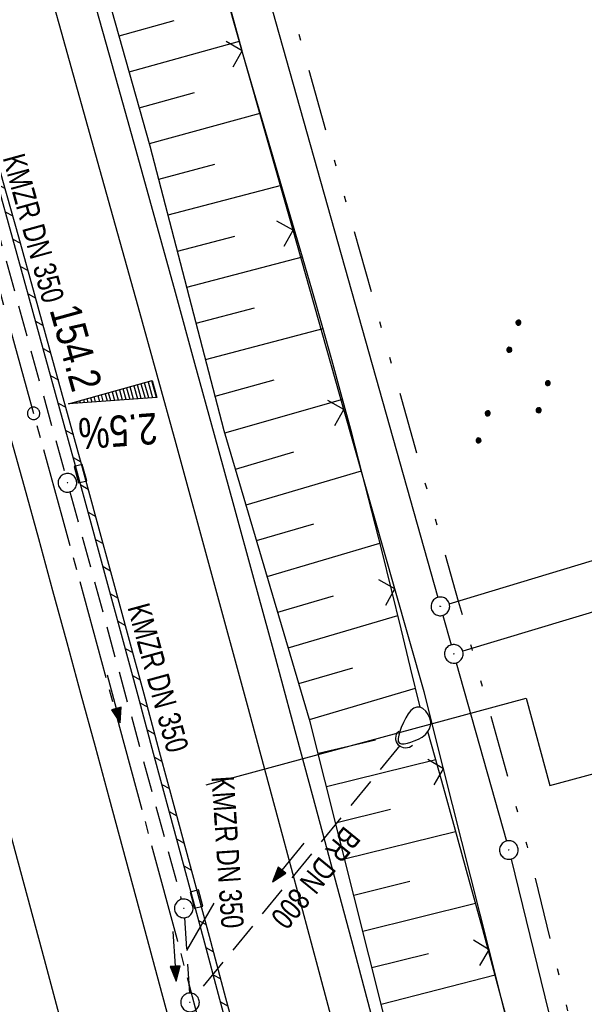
# Model space of a CAD drawing. Extents: x 510526 to 513920, y 467229 to 478797.
# Tile 89 of 256: x 511040 to 511086, y 471230 to 471309. Entities that reach past the tile are written whole.
import ezdxf

# ---------------------------------------------------------------- set-up
doc = ezdxf.new("R2010")
doc.units = 0
doc.header["$LTSCALE"] = 10
doc.header["$MEASUREMENT"] = 0
for name, pattern in [('ACHSE', [5.5, 4, -0.5, 0.5, -0.5]), ('LT00', [0]), ('LT09', [0.54, 0.2, -0.1, 0.02, -0.1, 0.02, -0.1]), ('STRICHLINIE2', [0.375, 0.25, -0.125])]:
    doc.linetypes.add(name, pattern=pattern)
doc.layers.get('0').update_dxf_attribs({"linetype": 'LT00'})
for name, color, linetype in [('-AX-020', 250, 'ACHSE'), ('-GRA-20O', 20, 'LT00'), ('-Halt-Pfeil', 4, 'LT00'), ('-Haltung', 182, 'STRICHLINIE2'), ('-Haltungsbeschriftung', 182, 'LT00'), ('-QUE-20O', 11, 'LT00'), ('-ST-20-1', 250, 'LT00'), ('DFK_AB_L', 21, 'LT00'), ('DFK_AB_P', 7, 'LT00'), ('DFK_KATASTER', 250, 'LT00'), ('DFK_NUTZUNG', 250, 'LT00'), ('GEMARKUNGSGRENZE', 3, 'LT09'), ('V95_AFBR_BAB', 250, 'LT00'), ('V95_BOESCH', 250, 'LT00'), ('V95_BORDRINNE', 182, 'LT00'), ('V95_BOSCHUNG', 250, 'LT00'), ('V95_GRABEN', 250, 'LT00'), ('V95_KA_PRUF', 182, 'LT00'), ('V95_LD_MARK', 250, 'LT00'), ('V95_RINNE', 182, 'LT00'), ('V95_SINKK', 182, 'LT00'), ('V95_UK_DURCH', 182, 'LT00'), ('V95_ZAUN', 40, 'LT00')]:
    doc.layers.add(name, color=color, linetype=linetype)
doc.styles.add('Beschrift', font='ARIAL.TTF')
doc.styles.add('Haltungsbeschriftung', font='ARIAL.TTF', dxfattribs={"width": 0.75})

# ---------------------------------------------------------------- blocks, each defined once
blk = doc.blocks.new('SYMB0003')
at = {"color": 0, "linetype": 'ByBlock'}
for p, q in [((-0.015712, 0), (0.010166, 0.012015)), ((0, -0.021257), (-0.015712, 0)), ((0.010166, 0.012015), (0, -0.021257))]:
    blk.add_line(p, q, dxfattribs=at)
for points in [[(-0.031395, 0.499013), (-0.093691, 0.491144), (-0.154509, 0.475528), (-0.21289, 0.452414), (-0.267913, 0.422164), (-0.318712, 0.385257), (-0.364484, 0.342274), (-0.404509, 0.293893), (-0.438154, 0.240877), (-0.464888, 0.184062), (-0.484292, 0.124345), (-0.496058, 0.062667), (-0.5, 0)], [(-0.5, 0), (-0.496058, -0.062667), (-0.484292, -0.124345), (-0.464888, -0.184062), (-0.438154, -0.240877), (-0.404509, -0.293893), (-0.364485, -0.342274), (-0.318712, -0.385257), (-0.267914, -0.422164), (-0.21289, -0.452414), (-0.154509, -0.475529), (-0.093691, -0.491144), (-0.031395, -0.499014), (0.031395, -0.499014)], [(0.5, 0), (0.496057, 0.062667), (0.484292, 0.124345), (0.464888, 0.184062), (0.438153, 0.240877), (0.404509, 0.293893), (0.364484, 0.342274), (0.318712, 0.385257), (0.267913, 0.422164), (0.21289, 0.452414), (0.154509, 0.475528), (0.093691, 0.491144), (0.031395, 0.499013), (-0.031395, 0.499013)], [(0.031395, -0.499014), (0.093691, -0.491144), (0.154509, -0.475529), (0.21289, -0.452414), (0.267914, -0.422164), (0.318712, -0.385257), (0.364485, -0.342274), (0.404509, -0.293893), (0.438154, -0.240877), (0.464889, -0.184062), (0.484292, -0.124345), (0.496058, -0.062667), (0.5, 0)]]:
    blk.add_lwpolyline(points, dxfattribs=at)
blk = doc.blocks.new('SYMB0002')
at = {"color": 0, "linetype": 'ByBlock'}
for points in [[(-0.031395, 0.499013), (-0.093691, 0.491144), (-0.154509, 0.475528), (-0.21289, 0.452414), (-0.267913, 0.422164), (-0.318712, 0.385257), (-0.364484, 0.342274), (-0.404509, 0.293893), (-0.438154, 0.240877), (-0.464888, 0.184062), (-0.484292, 0.124345), (-0.496058, 0.062667), (-0.5, 0)], [(-0.5, 0), (-0.496058, -0.062667), (-0.484292, -0.124345), (-0.464888, -0.184062), (-0.438154, -0.240877), (-0.404509, -0.293893), (-0.364485, -0.342274), (-0.318712, -0.385257), (-0.267914, -0.422164), (-0.21289, -0.452414), (-0.154509, -0.475529), (-0.093691, -0.491144), (-0.031395, -0.499014), (0.031395, -0.499014)], [(0.5, 0), (0.496057, 0.062667), (0.484292, 0.124345), (0.464888, 0.184062), (0.438153, 0.240877), (0.404509, 0.293893), (0.364484, 0.342274), (0.318712, 0.385257), (0.267913, 0.422164), (0.21289, 0.452414), (0.154509, 0.475528), (0.093691, 0.491144), (0.031395, 0.499013), (-0.031395, 0.499013)], [(0.031395, -0.499014), (0.093691, -0.491144), (0.154509, -0.475529), (0.21289, -0.452414), (0.267914, -0.422164), (0.318712, -0.385257), (0.364485, -0.342274), (0.404509, -0.293893), (0.438154, -0.240877), (0.464889, -0.184062), (0.484292, -0.124345), (0.496058, -0.062667), (0.5, 0)]]:
    blk.add_lwpolyline(points, dxfattribs=at)
blk = doc.blocks.new('SYMB0652')
at = {"color": 0, "linetype": 'ByBlock'}
blk.add_lwpolyline([(-0.15, -0.075), (0.15, -0.075), (0.15, 0.075), (-0.15, 0.075), (-0.15, -0.075)], dxfattribs=at)
blk = doc.blocks.new('SYMB1107')
at = {"color": 0, "linetype": 'ByBlock'}
for points in [[(-0.2, 0), (-0.196157, 0.039018), (-0.184776, 0.076537), (-0.166294, 0.111114), (-0.141421, 0.141421), (-0.111114, 0.166294), (-0.076537, 0.184776), (-0.039018, 0.196157), (0, 0.2)], [(0, 0.2), (0.039018, 0.196157), (0.076537, 0.184776), (0.111114, 0.166294), (0.141421, 0.141421), (0.166294, 0.111114), (0.184776, 0.076537), (0.196157, 0.039018), (0.2, 0)]]:
    blk.add_lwpolyline(points, dxfattribs=at)
blk = doc.blocks.new('SYMB0024')
at = {"color": 0, "linetype": 'ByBlock'}
for p, q in [((-0.5, 0.5), (0, 0)), ((0, 0), (0.5, 0.5))]:
    blk.add_line(p, q, dxfattribs=at)
blk = doc.blocks.new('SYMB7111')
at = {"color": 0, "linetype": 'ByBlock'}
for p, q in [((-0.13, 0.202919), (-0.13, 0.177081)), ((-0.125, 0.172895), (-0.125, 0.207105)), ((-0.12, 0.209164), (-0.12, 0.170836)), ((-0.115, 0.170204), (-0.115, 0.209796)), ((-0.11, 0.209164), (-0.11, 0.170836)), ((-0.105, 0.172895), (-0.105, 0.207105)), ((-0.1, 0.202919), (-0.1, 0.177081)), ((-0.095, 0.189874), (-0.095, 0.190146)), ((0.1, 0.202919), (0.1, 0.177081)), ((0.105, 0.172895), (0.105, 0.207105)), ((0.11, 0.209164), (0.11, 0.170836)), ((0.115, 0.170204), (0.115, 0.209796)), ((0.12, 0.209164), (0.12, 0.170836)), ((0.125, 0.172895), (0.125, 0.207105)), ((0.13, 0.202919), (0.13, 0.177081)), ((0.135, 0.189874), (0.135, 0.190146)), ((-0.515, -0.177081), (-0.515, -0.202919)), ((-0.51, -0.207105), (-0.51, -0.172895)), ((-0.505, -0.170836), (-0.505, -0.209164)), ((-0.5, -0.209796), (-0.5, -0.170204)), ((-0.495, -0.170836), (-0.495, -0.209164)), ((-0.49, -0.207105), (-0.49, -0.172895)), ((-0.485, -0.177081), (-0.485, -0.202919)), ((-0.48, -0.190126), (-0.48, -0.189854)), ((-0.285, -0.177081), (-0.285, -0.202919)), ((-0.28, -0.207105), (-0.28, -0.172895)), ((-0.275, -0.170836), (-0.275, -0.209164)), ((-0.27, -0.209796), (-0.27, -0.170204)), ((-0.265, -0.170836), (-0.265, -0.209164)), ((-0.26, -0.207105), (-0.26, -0.172895)), ((-0.255, -0.177081), (-0.255, -0.202919)), ((-0.25, -0.190126), (-0.25, -0.189854)), ((0.255, -0.177081), (0.255, -0.202919)), ((0.26, -0.207105), (0.26, -0.172895)), ((0.265, -0.170836), (0.265, -0.209164)), ((0.27, -0.209796), (0.27, -0.170204)), ((0.275, -0.170836), (0.275, -0.209164)), ((0.28, -0.207105), (0.28, -0.172895)), ((0.285, -0.177081), (0.285, -0.202919)), ((0.29, -0.190126), (0.29, -0.189854)), ((0.485, -0.177081), (0.485, -0.202919)), ((0.49, -0.207105), (0.49, -0.172895)), ((0.495, -0.170836), (0.495, -0.209164)), ((0.5, -0.209796), (0.5, -0.170204)), ((0.505, -0.170836), (0.505, -0.209164)), ((0.51, -0.207105), (0.51, -0.172895)), ((0.515, -0.177081), (0.515, -0.202919)), ((0.52, -0.190126), (0.52, -0.189854))]:
    blk.add_line(p, q, dxfattribs=at)
for points in [[(-0.095, 0.19), (-0.096981, 0.198678), (-0.10253, 0.205637), (-0.11055, 0.209499), (-0.11945, 0.209499), (-0.12747, 0.205637), (-0.133019, 0.198678), (-0.135, 0.19), (-0.133019, 0.181322), (-0.12747, 0.174363), (-0.11945, 0.170501), (-0.11055, 0.170501), (-0.10253, 0.174363), (-0.096981, 0.181322), (-0.095, 0.19)], [(0.135, 0.19), (0.133019, 0.198678), (0.12747, 0.205637), (0.11945, 0.209499), (0.11055, 0.209499), (0.10253, 0.205637), (0.096981, 0.198678), (0.095, 0.19), (0.096981, 0.181322), (0.10253, 0.174363), (0.11055, 0.170501), (0.11945, 0.170501), (0.12747, 0.174363), (0.133019, 0.181322), (0.135, 0.19)], [(-0.48, -0.19), (-0.481981, -0.181322), (-0.48753, -0.174363), (-0.49555, -0.170501), (-0.50445, -0.170501), (-0.51247, -0.174363), (-0.518019, -0.181322), (-0.52, -0.19), (-0.518019, -0.198678), (-0.51247, -0.205637), (-0.50445, -0.209499), (-0.49555, -0.209499), (-0.48753, -0.205637), (-0.481981, -0.198678), (-0.48, -0.19)], [(-0.25, -0.19), (-0.251981, -0.181322), (-0.25753, -0.174363), (-0.26555, -0.170501), (-0.27445, -0.170501), (-0.28247, -0.174363), (-0.288019, -0.181322), (-0.29, -0.19), (-0.288019, -0.198678), (-0.28247, -0.205637), (-0.27445, -0.209499), (-0.26555, -0.209499), (-0.25753, -0.205637), (-0.251981, -0.198678), (-0.25, -0.19)], [(0.29, -0.19), (0.288019, -0.181322), (0.28247, -0.174363), (0.27445, -0.170501), (0.26555, -0.170501), (0.25753, -0.174363), (0.251981, -0.181322), (0.25, -0.19), (0.251981, -0.198678), (0.25753, -0.205637), (0.26555, -0.209499), (0.27445, -0.209499), (0.28247, -0.205637), (0.288019, -0.198678), (0.29, -0.19)], [(0.52, -0.19), (0.518019, -0.181322), (0.51247, -0.174363), (0.50445, -0.170501), (0.49555, -0.170501), (0.48753, -0.174363), (0.481981, -0.181322), (0.48, -0.19), (0.481981, -0.198678), (0.48753, -0.205637), (0.49555, -0.209499), (0.50445, -0.209499), (0.51247, -0.205637), (0.518019, -0.198678), (0.52, -0.19)]]:
    blk.add_lwpolyline(points, dxfattribs=at)
blk = doc.blocks.new('SYMB0070')
at = {"color": 0, "linetype": 'ByBlock'}
for p, q in [((-0.5, 0), (0.2, 0)), ((0.5, 0), (0.2, 0.1)), ((0.2, 0.1), (0.2, 0)), ((0.468, 0), (0.21, 0.086)), ((0.21, 0.086), (0.21, -0.086)), ((0.21, -0.086), (0.468, 0)), ((0.22, -0.072), (0.437, 0)), ((0.23, -0.058), (0.405, 0)), ((0.24, -0.045), (0.374, 0)), ((0.342, 0), (0.25, 0.031)), ((0.25, 0.031), (0.25, -0.031)), ((0.25, -0.031), (0.342, 0)), ((0.26, -0.017), (0.31, 0)), ((0.27, -0.003), (0.279, 0))]:
    blk.add_line(p, q, dxfattribs=at)
for points in [[(0.2, 0), (0.2, -0.1), (0.5, 0)], [(0.437, 0), (0.22, 0.072), (0.22, -0.072)], [(0.405, 0), (0.23, 0.058), (0.23, -0.058)], [(0.374, 0), (0.24, 0.045), (0.24, -0.045)], [(0.31, 0), (0.26, 0.017), (0.26, -0.017)], [(0.279, 0), (0.27, 0.003), (0.27, -0.003)]]:
    blk.add_lwpolyline(points, dxfattribs=at)

msp = doc.modelspace()

# ---------------------------------------------------------------- hatches: boundary and pattern name
at = {"layer": 'V95_BORDRINNE'}
h = msp.add_hatch(dxfattribs=at)
h.set_pattern_fill('ANSI31', color=256, scale=13, angle=285.8974743, style=0)
h.paths.add_polyline_path([(511025.695, 471343.574), (511023.432, 471351.466), (511021.16, 471359.355), (511021.151, 471359.383), (511020.671, 471359.245), (511022.952, 471351.328), (511025.214, 471343.437), (511028.437, 471332.129), (511028.918, 471332.265)])
h.paths.add_polyline_path([(511037.46, 471301.92), (511036.977, 471301.792), (511038.481, 471296.401), (511039.751, 471291.84), (511041.018, 471287.279), (511042.281, 471282.716), (511043.54, 471278.152), (511044.803, 471273.551), (511045.286, 471273.682), (511045.275, 471273.719), (511044.022, 471278.285), (511042.763, 471282.849), (511041.5, 471287.412), (511040.233, 471291.974), (511038.963, 471296.535)])
h = msp.add_hatch(dxfattribs=at)
h.set_pattern_fill('ANSI31', color=256, scale=13, angle=285.8974743, style=0)
h.paths.add_polyline_path([(511049.049, 471259.841), (511047.796, 471264.468), (511046.538, 471269.094), (511045.641, 471272.379), (511045.158, 471272.249), (511046.056, 471268.963), (511047.313, 471264.338), (511048.566, 471259.711), (511049.817, 471255.084), (511051.066, 471250.456), (511052.402, 471245.504), (511053.737, 471240.552), (511054.072, 471239.308), (511054.555, 471239.437), (511054.22, 471240.682), (511052.885, 471245.634), (511051.549, 471250.586), (511050.3, 471255.214)])
h.paths.add_polyline_path([(511055.553, 471235.729), (511054.906, 471238.133), (511054.423, 471238.005), (511055.071, 471235.599), (511056.401, 471230.646), (511057.727, 471225.691), (511059.326, 471219.691), (511060.718, 471214.442), (511061.202, 471214.568), (511059.81, 471219.819), (511058.21, 471225.82), (511056.884, 471230.775)])

# ---------------------------------------------------------------- linework, layer by layer
at = {"layer": '-AX-020', "ltscale": 0.2, "flags": 128}
msp.add_lwpolyline([(513881.716, 478796.972), (513877.87, 478787.354), (513870.367, 478768.801), (513862.788, 478750.278), (513855.137, 478731.786), (513847.411, 478713.324), (513839.611, 478694.893), (513831.738, 478676.494), (513823.791, 478658.127), (513815.771, 478639.791), (513807.678, 478621.487), (513799.512, 478603.216), (513791.272, 478584.978), (513782.96, 478566.773), (513774.576, 478548.601), (513766.118, 478530.463), (513757.588, 478512.359), (513748.986, 478494.289), (513740.312, 478476.254), (513731.565, 478458.253), (513722.747, 478440.287), (513713.857, 478422.357), (513704.896, 478404.463), (513695.863, 478386.605), (513686.758, 478368.782), (513677.583, 478350.997), (513668.336, 478333.248), (513659.019, 478315.536), (513649.63, 478297.862), (513640.172, 478280.225), (513630.643, 478262.626), (513621.043, 478245.066), (513611.374, 478227.544), (513601.634, 478210.061), (513591.825, 478192.617), (513586.745, 478183.647), (513576.83, 478166.262), (513566.848, 478148.917), (513556.8, 478131.609), (513546.688, 478114.338), (513536.514, 478097.104), (513526.28, 478079.906), (513515.988, 478062.743), (513505.638, 478045.613), (513495.234, 478028.517), (513484.778, 478011.453), (513474.27, 477994.421), (513463.712, 477977.419), (513453.108, 477960.447), (513442.457, 477943.503), (513431.762, 477926.587), (513421.026, 477909.698), (513410.248, 477892.835), (513399.432, 477875.997), (513388.579, 477859.182), (513377.691, 477842.39), (513366.769, 477825.62), (513355.815, 477808.871), (513344.831, 477792.142), (513333.819, 477775.431), (513322.78, 477758.738), (513311.715, 477742.062), (513300.628, 477725.401), (513289.519, 477708.754), (513278.389, 477692.121), (513267.242, 477675.5), (513256.078, 477658.891), (513244.899, 477642.291), (513233.706, 477625.7), (513222.502, 477609.117), (513211.288, 477592.542), (513200.066, 477575.971), (513188.837, 477559.405), (513177.603, 477542.843), (513166.366, 477526.282), (513154.797, 477509.239), (513142.496, 477491.114), (513130.197, 477472.988), (513117.902, 477454.859), (513105.613, 477436.726), (513093.333, 477418.587), (513081.064, 477400.44), (513068.808, 477382.285), (513056.567, 477364.119), (513044.344, 477345.942), (513032.141, 477327.752), (513019.958, 477309.547), (513007.8, 477291.325), (512995.668, 477273.087), (512983.565, 477254.83), (512971.492, 477236.552), (512959.452, 477218.253), (512947.447, 477199.931), (512935.479, 477181.584), (512923.551, 477163.212), (512911.665, 477144.812), (512899.822, 477126.385), (512888.026, 477107.927), (512876.279, 477089.439), (512864.582, 477070.918), (512852.939, 477052.364), (512841.352, 477033.775), (512829.822, 477015.15), (512818.352, 476996.488), (512806.945, 476977.787), (512795.603, 476959.048), (512789.644, 476949.141), (512778.405, 476930.339), (512767.236, 476911.496), (512756.135, 476892.613), (512745.103, 476873.688), (512734.14, 476854.724), (512723.246, 476835.72), (512712.422, 476816.676), (512701.668, 476797.593), (512690.983, 476778.471), (512680.369, 476759.309), (512669.824, 476740.11), (512659.35, 476720.871), (512648.946, 476701.595), (512638.612, 476682.281), (512628.349, 476662.929), (512618.157, 476643.54), (512608.036, 476624.113), (512597.985, 476604.65), (512588.006, 476585.15), (512578.098, 476565.614), (512568.261, 476546.042), (512558.497, 476526.434), (512548.803, 476506.791), (512539.182, 476487.112), (512529.632, 476467.399), (512520.155, 476447.65), (512510.749, 476427.867), (512501.416, 476408.05), (512492.156, 476388.199), (512482.968, 476368.314), (512473.852, 476348.396), (512464.81, 476328.445), (512455.84, 476308.46), (512446.944, 476288.443), (512438.12, 476268.394), (512429.37, 476248.313), (512420.694, 476228.2), (512412.09, 476208.055), (512403.561, 476187.879), (512395.105, 476167.672), (512386.723, 476147.434), (512378.415, 476127.166), (512370.181, 476106.867), (512362.021, 476086.539), (512353.936, 476066.181), (512345.925, 476045.794), (512337.988, 476025.377), (512330.127, 476004.932), (512322.339, 475984.458), (512314.627, 475963.955), (512306.989, 475943.425), (512299.427, 475922.867), (512291.94, 475902.281), (512284.528, 475881.669), (512277.191, 475861.029), (512269.93, 475840.362), (512262.744, 475819.67), (512255.634, 475798.951), (512248.599, 475778.206), (512241.641, 475757.436), (512234.758, 475736.641), (512227.951, 475715.82), (512221.221, 475694.975), (512214.566, 475674.105), (512207.988, 475653.211), (512201.487, 475632.294), (512200.128, 475627.887), (512194.281, 475608.791), (512188.5, 475589.674), (512182.785, 475570.538), (512177.137, 475551.381), (512171.56, 475532.204), (512166.053, 475513.007), (512160.618, 475493.788), (512155.257, 475474.55), (512149.971, 475455.29), (512148.09, 475448.361), (512142.908, 475429.074), (512137.804, 475409.765), (512132.778, 475390.436), (512127.829, 475371.088), (512122.957, 475351.719), (512118.163, 475332.332), (512113.447, 475312.925), (512108.808, 475293.499), (512104.247, 475274.055), (512099.765, 475254.593), (512095.36, 475235.113), (512091.033, 475215.616), (512086.785, 475196.101), (512082.614, 475176.57), (512078.522, 475157.022), (512074.508, 475137.458), (512070.573, 475117.878), (512066.716, 475098.282), (512063.238, 475080.246), (512059.532, 475060.621), (512055.901, 475040.983), (512052.344, 475021.33), (512048.857, 475001.665), (512045.438, 474981.988), (512042.084, 474962.3), (512038.794, 474942.602), (512035.562, 474922.893), (512032.388, 474903.175), (512029.269, 474883.449), (512026.201, 474863.714), (512023.183, 474843.972), (512020.21, 474824.222), (512017.282, 474804.467), (512014.394, 474784.705), (512011.544, 474764.937), (512008.73, 474745.165), (512005.949, 474725.388), (512003.198, 474705.607), (512000.474, 474685.821), (511997.775, 474666.033), (511995.098, 474646.242), (511992.439, 474626.448), (511989.798, 474606.651), (511987.169, 474586.854), (511984.552, 474567.054), (511981.943, 474547.253), (511979.34, 474527.452), (511976.744, 474507.689), (511975.127, 474495.377), (511973.477, 474482.815), (511971.825, 474470.254), (511970.169, 474457.693), (511968.506, 474445.133), (511966.835, 474432.574), (511965.154, 474420.016), (511963.46, 474407.46), (511961.752, 474394.906), (511960.027, 474382.355), (511958.283, 474369.806), (511956.518, 474357.259), (511954.73, 474344.717), (511952.918, 474332.177), (511951.078, 474319.642), (511949.209, 474307.111), (511947.309, 474294.584), (511945.376, 474282.063), (511943.407, 474269.547), (511941.4, 474257.038), (511939.355, 474244.534), (511937.267, 474232.038), (511935.137, 474219.549), (511932.96, 474207.067), (511930.736, 474194.594), (511928.462, 474182.131), (511926.136, 474169.676), (511923.757, 474157.232), (511921.321, 474144.799), (511918.829, 474132.377), (511916.276, 474119.967), (511913.661, 474107.57), (511910.982, 474095.187), (511908.238, 474082.818), (511905.425, 474070.464), (511902.544, 474058.127), (511899.59, 474045.806), (511896.562, 474033.504), (511893.47, 474021.261), (511890.29, 474008.997), (511887.033, 473996.753), (511883.699, 473984.53), (511880.287, 473972.328), (511876.798, 473960.148), (511873.233, 473947.991), (511869.591, 473935.856), (511865.873, 473923.745), (511862.077, 473911.656), (511858.206, 473899.593), (511854.259, 473887.554), (511850.236, 473875.54), (511846.136, 473863.552), (511841.962, 473851.59), (511837.711, 473839.654), (511833.386, 473827.746), (511828.985, 473815.865), (511824.51, 473804.012), (511819.96, 473792.188), (511815.335, 473780.392), (511810.636, 473768.626), (511805.863, 473756.89), (511801.015, 473745.185), (511796.094, 473733.51), (511791.099, 473721.866), (511786.031, 473710.255), (511780.889, 473698.675), (511775.675, 473687.128), (511770.388, 473675.615), (511765.028, 473664.135), (511759.596, 473652.689), (511754.091, 473641.278), (511748.515, 473629.901), (511742.867, 473618.56), (511737.147, 473607.255), (511731.356, 473595.986), (511725.494, 473584.754), (511719.562, 473573.559), (511713.558, 473562.402), (511707.485, 473551.283), (511701.341, 473540.203), (511695.128, 473529.162), (511688.845, 473518.159), (511682.492, 473507.198), (511676.07, 473496.276), (511669.58, 473485.395), (511663.021, 473474.555), (511656.394, 473463.757), (511649.699, 473453.001), (511642.935, 473442.288), (511636.105, 473431.617), (511629.207, 473420.99), (511622.242, 473410.406), (511615.211, 473399.867), (511608.113, 473389.372), (511600.949, 473378.922), (511593.719, 473368.518), (511586.423, 473358.16), (511579.062, 473347.848), (511571.637, 473337.582), (511564.147, 473327.364), (511556.592, 473317.193), (511548.973, 473307.07), (511541.291, 473296.996), (511533.545, 473286.969), (511525.735, 473276.993), (511517.863, 473267.066), (511509.929, 473257.188), (511501.932, 473247.361), (511493.873, 473237.584), (511485.753, 473227.859), (511477.572, 473218.186), (511475.548, 473215.811), (511467.291, 473206.202), (511458.976, 473196.642), (511450.605, 473187.132), (511442.182, 473177.667), (511433.709, 473168.249), (511425.188, 473158.872), (511416.622, 473149.537), (511408.014, 473140.241), (511399.365, 473130.982), (511390.679, 473121.758), (511381.958, 473112.568), (511373.205, 473103.409), (511364.421, 473094.278), (511355.61, 473085.175), (511346.772, 473076.096), (511337.912, 473067.039), (511329.031, 473058.003), (511320.132, 473048.986), (511311.216, 473039.984), (511302.286, 473030.997), (511293.345, 473022.02), (511284.394, 473013.053), (511275.436, 473004.094), (511266.473, 472995.139), (511255.909, 472984.591), (511236.789, 472965.502), (511230.177, 472958.9), (511223.567, 472952.294), (511216.964, 472945.683), (511210.368, 472939.063), (511203.785, 472932.433), (511197.215, 472925.788), (511190.663, 472919.125), (511184.131, 472912.443), (511177.622, 472905.739), (511171.139, 472899.01), (511164.685, 472892.252), (511158.263, 472885.464), (511151.877, 472878.643), (511145.529, 472871.786), (511139.222, 472864.891), (511132.96, 472857.955), (511126.746, 472850.976), (511120.583, 472843.952), (511114.476, 472836.881), (511109.32, 472830.82), (511103.322, 472823.655), (511097.386, 472816.438), (511091.511, 472809.171), (511085.699, 472801.854), (511079.95, 472794.488), (511074.265, 472787.072), (511068.642, 472779.609), (511063.084, 472772.097), (511057.591, 472764.538), (511052.162, 472756.933), (511046.799, 472749.281), (511041.501, 472741.584), (511036.27, 472733.841), (511031.105, 472726.054), (511026.007, 472718.223), (511020.976, 472710.349), (511016.012, 472702.431), (511011.117, 472694.472), (511006.29, 472686.471), (511001.532, 472678.429), (510996.842, 472670.347), (510992.223, 472662.225), (510987.672, 472654.063), (510983.192, 472645.863), (510978.782, 472637.625), (510974.443, 472629.349), (510970.175, 472621.036), (510965.978, 472612.687), (510961.853, 472604.303), (510957.799, 472595.883), (510953.818, 472587.43), (510949.91, 472578.942), (510946.074, 472570.422), (510942.311, 472561.868), (510938.622, 472553.283), (510935.007, 472544.666), (510931.465, 472536.02), (510927.997, 472527.343), (510924.604, 472518.636), (510921.286, 472509.901), (510918.042, 472501.138), (510914.874, 472492.347), (510911.781, 472483.529), (510908.763, 472474.686), (510905.821, 472465.817), (510902.956, 472456.923), (510900.166, 472448.004), (510897.454, 472439.062), (510894.817, 472430.098), (510892.258, 472421.111), (510889.776, 472412.102), (510887.37, 472403.073), (510885.043, 472394.023), (510882.792, 472384.954), (510880.62, 472375.866), (510878.525, 472366.759), (510876.509, 472357.635), (510874.57, 472348.494), (510872.71, 472339.337), (510870.929, 472330.164), (510869.226, 472320.976), (510867.602, 472311.774), (510866.056, 472302.558), (510864.59, 472293.33), (510863.202, 472284.089), (510861.894, 472274.837), (510860.665, 472265.574), (510859.516, 472256.301), (510858.445, 472247.018), (510857.455, 472237.726), (510856.544, 472228.427), (510855.712, 472219.119), (510854.96, 472209.806), (510854.288, 472200.485), (510853.696, 472191.159), (510853.184, 472181.829), (510852.752, 472172.495), (510852.399, 472163.157), (510852.127, 472153.817), (510851.934, 472144.475), (510851.822, 472135.131), (510851.789, 472125.787), (510851.836, 472116.443), (510851.964, 472107.1), (510852.009, 472104.711), (510852.237, 472095.37), (510852.543, 472086.03), (510852.927, 472076.694), (510853.387, 472067.361), (510853.922, 472058.032), (510854.53, 472048.707), (510855.21, 472039.388), (510855.961, 472030.074), (510856.782, 472020.766), (510857.671, 472011.464), (510858.627, 472002.169), (510859.649, 471992.88), (510860.734, 471983.599), (510861.883, 471974.326), (510863.094, 471965.06), (510864.364, 471955.802), (510865.694, 471946.554), (510867.082, 471937.313), (510868.525, 471928.081), (510870.024, 471918.857), (510871.577, 471909.643), (510873.182, 471900.438), (510874.839, 471891.241), (510876.545, 471882.054), (510878.3, 471872.876), (510880.102, 471863.708), (510881.95, 471854.548), (510883.842, 471845.397), (510885.778, 471836.255), (510887.756, 471827.123), (510889.775, 471817.999), (510891.834, 471808.885), (510893.93, 471799.779), (510896.064, 471790.681), (510898.233, 471781.592), (510900.437, 471772.511), (510902.673, 471763.439), (510904.942, 471754.374), (510907.241, 471745.317), (510909.57, 471736.267), (510911.926, 471727.225), (510914.31, 471718.19), (510916.719, 471709.161), (510919.152, 471700.139), (510921.608, 471691.124), (510924.087, 471682.114), (510926.585, 471673.11), (510929.104, 471664.112), (510931.64, 471655.118), (510934.193, 471646.129), (510936.762, 471637.145), (510939.345, 471628.165), (510941.941, 471619.188), (510944.55, 471610.216), (510947.169, 471601.246), (510949.797, 471592.279), (510952.434, 471583.314), (510955.078, 471574.352), (510957.727, 471565.391), (510960.382, 471556.431), (510963.039, 471547.473), (510967.703, 471531.767), (510970.248, 471523.199), (510975.26, 471506.323), (510980.27, 471489.445), (510985.273, 471472.566), (510990.267, 471455.684), (510995.248, 471438.798), (511000.214, 471421.908), (511005.162, 471405.012), (511010.087, 471388.11), (511014.988, 471371.201), (511019.861, 471354.283), (511024.703, 471337.357), (511029.511, 471320.421), (511034.281, 471303.475), (511039.011, 471286.517), (511043.698, 471269.547), (511048.338, 471252.564), (511052.928, 471235.568), (511057.465, 471218.557), (511061.945, 471201.532), (511066.367, 471184.491), (511070.726, 471167.434), (511075.019, 471150.36), (511079.243, 471133.269), (511083.395, 471116.16), (511086.572, 471102.843), (511090.589, 471085.702), (511094.527, 471068.543), (511098.388, 471051.366), (511102.17, 471034.172), (511105.875, 471016.961), (511109.501, 470999.734), (511113.048, 470982.489), (511116.518, 470965.23), (511119.908, 470947.954), (511123.221, 470930.663), (511126.454, 470913.357), (511129.609, 470896.037), (511132.686, 470878.703), (511135.683, 470861.354), (511138.602, 470843.993), (511141.441, 470826.619), (511144.202, 470809.231), (511146.884, 470791.831), (511149.487, 470774.42), (511152.01, 470756.996), (511154.454, 470739.562), (511156.819, 470722.116), (511159.105, 470704.66), (511161.311, 470687.193), (511163.438, 470669.717), (511165.485, 470652.232), (511165.638, 470650.897), (511167.873, 470631.022), (511170.027, 470611.138), (511172.103, 470591.246), (511174.098, 470571.346), (511176.014, 470551.438), (511177.851, 470531.523), (511179.526, 470512.546), (511180.884, 470496.345), (511182.163, 470480.137), (511183.363, 470463.922), (511184.482, 470447.702), (511185.522, 470431.478), (511186.482, 470415.247), (511187.362, 470399.013), (511188.162, 470382.774), (511188.882, 470366.532), (511189.522, 470350.286), (511190.082, 470334.037), (511190.563, 470317.786), (511190.963, 470301.532), (511191.284, 470285.277), (511191.524, 470269.02), (511191.684, 470252.763), (511191.765, 470236.505), (511191.765, 470220.247), (511191.686, 470203.988), (511191.526, 470187.731), (511191.287, 470171.474), (511191.243, 470169.007), (511190.912, 470152.752), (511190.504, 470136.499), (511190.023, 470120.247), (511189.472, 470103.998), (511188.854, 470087.752), (511188.173, 470071.508), (511187.432, 470055.266), (511186.634, 470039.027), (511185.783, 470022.791), (511184.882, 470006.558), (511183.935, 469990.327), (511182.944, 469974.099), (511181.913, 469957.873), (511180.846, 469941.65), (511179.745, 469925.429), (511178.614, 469909.21), (511177.457, 469892.993), (511176.276, 469876.777), (511175.075, 469860.563), (511173.858, 469844.35), (511172.627, 469828.139), (511171.386, 469811.927), (511170.138, 469795.717), (511168.847, 469778.991), (511030.959, 467993.348), (511029.419, 467973.407), (511027.883, 467953.466), (511026.353, 467933.525), (511024.832, 467913.582), (511023.323, 467893.64), (511021.828, 467873.695), (511020.353, 467853.75), (511018.898, 467833.804), (511017.467, 467813.855), (511016.063, 467793.903), (511014.69, 467773.951), (511013.35, 467753.995), (511012.046, 467734.038), (511010.782, 467714.078), (511009.56, 467694.116), (511008.383, 467674.151), (511007.254, 467654.183), (511006.177, 467634.211), (511005.154, 467614.237), (511004.188, 467594.261), (511003.284, 467574.281), (511002.442, 467554.299), (511001.667, 467534.314), (511000.962, 467514.327), (511000.329, 467494.336), (510999.772, 467474.345), (510999.556, 467465.709), (510999.112, 467445.714), (510998.747, 467425.717), (510998.463, 467405.719), (510998.259, 467385.719), (510998.135, 467365.72), (510998.091, 467345.72), (510998.127, 467325.72), (510998.243, 467305.721), (510998.439, 467285.721), (510998.715, 467265.723), (510999.071, 467245.726), (510999.432, 467229.156)], dxfattribs=at)
at = {"layer": '-GRA-20O', "flags": 128}
msp.add_lwpolyline([(511055.288, 471247.924), (511081.019, 471254.884), (511082.916, 471247.872), (511120.225, 471257.965)], dxfattribs=at)
at = {"layer": '-Haltung'}
for p, q in [((511036.223, 471300.917), (511043.944, 471272.943)), ((511044.342, 471271.496), (511053.297, 471238.707)), ((511070.865, 471251.094), (511054.473, 471231.001)), ((511053.545, 471237.235), (511053.949, 471231.168))]:
    msp.add_line(p, q, dxfattribs=at)
at = {"layer": '-Haltungsbeschriftung'}
msp.add_line((511055.903, 471238.41), (511053.721, 471234.588), dxfattribs=at)
at = {"layer": '-QUE-20O'}
for p, q in [((511050.057, 471280.19), (511050.38, 471279.022)), ((511050.685, 471279.044), (511050.346, 471280.27)), ((511050.635, 471280.35), (511050.99, 471279.066)), ((511051.295, 471279.088), (511050.925, 471280.43)), ((511047.165, 471279.391), (511047.328, 471278.802)), ((511047.633, 471278.824), (511047.454, 471279.471)), ((511047.744, 471279.551), (511047.938, 471278.846)), ((511048.243, 471278.868), (511048.033, 471279.631)), ((511048.322, 471279.711), (511048.549, 471278.89)), ((511048.854, 471278.912), (511048.611, 471279.791)), ((511048.9, 471279.871), (511049.159, 471278.934)), ((511049.464, 471278.956), (511049.19, 471279.95)), ((511049.479, 471280.03), (511049.769, 471278.978)), ((511050.074, 471279), (511049.768, 471280.11)), ((511044.273, 471278.593), (511044.276, 471278.582)), ((511044.582, 471278.604), (511044.563, 471278.673)), ((511044.852, 471278.753), (511044.887, 471278.626)), ((511045.192, 471278.648), (511045.141, 471278.832)), ((511045.43, 471278.912), (511045.497, 471278.67)), ((511045.802, 471278.692), (511045.719, 471278.992)), ((511046.008, 471279.072), (511046.107, 471278.714)), ((511046.412, 471278.736), (511046.298, 471279.152)), ((511046.587, 471279.232), (511046.718, 471278.758)), ((511047.023, 471278.78), (511046.876, 471279.312))]:
    msp.add_line(p, q, dxfattribs=at)
msp.add_lwpolyline([(511051.338, 471279.091), (511044.218, 471278.578), (511050.965, 471280.441), (511051.338, 471279.091)], dxfattribs=at)
at = {"layer": 'DFK_AB_L'}
for p, q in [((511054.003, 471333.828), (511073.917, 471263.002)), ((511074.324, 471261.558), (511074.996, 471259.182)), ((511075.403, 471257.738), (511079.428, 471243.402)), ((511079.809, 471241.952), (511101.302, 471154.349))]:
    msp.add_line(p, q, dxfattribs=at)
at = {"layer": 'DFK_KATASTER'}
for p, q in [((511074.838, 471262.496), (511147.062, 471284.254)), ((511148.202, 471280.444), (511075.918, 471258.676))]:
    msp.add_line(p, q, dxfattribs=at)
at = {"layer": 'GEMARKUNGSGRENZE', "ltscale": 2.5, "flags": 128}
msp.add_lwpolyline([(511338.816, 472915.913), (511340.719, 472885.882), (511337.388, 472885.57), (511309.655, 472881.528), (511259.852, 472877.768), (511252.986, 472872.448), (511243.285, 472879.226), (511234.252, 472878.215), (511233.258, 472867.438), (511216.033, 472862.714), (511207.797, 472857.961), (511191.39, 472853.613), (511190.752, 472855.636), (511140.812, 472836.029), (511125.011, 472817.797), (511083.654, 472766.593), (511031.927, 472691.269), (510996.407, 472627.328), (510946.881, 472521.115), (510931.137, 472471.162), (510904.274, 472356.963), (510903.968, 472355.512), (510901.213, 472342.303), (510941.585, 472335.037), (510971.004, 472327.668), (510993.448, 472322.391), (511002.822, 472295.217), (510981.46, 472288.086), (510979.077, 472252.27), (510975.289, 472194.983), (510973.333, 472186.399), (510968.719, 472165.904), (510952.995, 472136.274), (510921.262, 472097.626), (510905.045, 472075.837), (510893.26, 472050.556), (510892.004, 472047.859), (510887.625, 472022.351), (510889.456, 471975.295), (510899.305, 471911.874), (510912.906, 471849.007), (510930.533, 471767.721), (510947.502, 471695.56), (510972.146, 471610.023), (510987.56, 471561.132), (510988.88, 471556.962), (510998.361, 471526.879), (511023.643, 471445.762), (511025.921, 471438.309), (511028.867, 471429.142), (511055.244, 471334.955), (511075.564, 471262.687), (511076.644, 471258.867), (511081.081, 471243.062), (511102.936, 471153.981), (511126.453, 471060.173), (511143.975, 470974.853), (511146.57, 470959.094), (511159.172, 470882.632), (511171.606, 470798.752), (511182.45, 470711.367), (511193.007, 470699.758), (511193.732, 470690.194), (511187.835, 470675.545), (511194.982, 470614.953), (511207.145, 470475.088), (511207.634, 470473.853), (511218.628, 470446.187), (511282.702, 470462.387), (511261.684, 470406.378), (511258.844, 470397.918), (511238.143, 470342.746), (511229.339, 470301.994), (511223.45, 470293.888), (511221.465, 470291.064), (511213.87, 470286.717), (511168.704, 470265.706), (511166.268, 470263.992)], dxfattribs=at)
at = {"layer": 'V95_AFBR_BAB'}
for points in [[(511068.562, 471229.512), (511066.994, 471235.38), (511065.423, 471241.246), (511063.846, 471247.111), (511062.263, 471252.975), (511060.695, 471258.756), (511059.122, 471264.535), (511057.543, 471270.313), (511055.961, 471276.09), (511054.392, 471281.809), (511052.819, 471287.528), (511051.242, 471293.245), (511049.66, 471298.961), (511047.531, 471306.618), (511045.392, 471314.273)], [(511029.991, 471310.203), (511031.047, 471306.408), (511032.101, 471302.614), (511033.156, 471298.819), (511034.212, 471295.025), (511035.287, 471291.174), (511036.364, 471287.323), (511037.441, 471283.473), (511038.517, 471279.622), (511039.589, 471275.77), (511040.657, 471271.917), (511041.808, 471267.738), (511042.953, 471263.557), (511044.093, 471259.375), (511045.23, 471255.192), (511046.363, 471251.008), (511047.496, 471246.824), (511048.84, 471241.858), (511050.183, 471236.891), (511051.523, 471231.923), (511052.859, 471226.955)]]:
    msp.add_lwpolyline(points, dxfattribs=at)
at = {"layer": 'V95_BOESCH'}
for points in [[(511100.672, 471106.858), (511095.075, 471130.678), (511088.556, 471156.104), (511082.395, 471181.604), (511076.393, 471204.552), (511069.552, 471229.537), (511063.653, 471252.987), (511056.744, 471276.4), (511050.789, 471299.309), (511044.392, 471322.054)], [(511072.486, 471254.174), (511071.725, 471257.33), (511070.96, 471260.485), (511070.191, 471263.638), (511069.412, 471266.789), (511068.623, 471269.937), (511067.819, 471273.081), (511066.999, 471276.221), (511066.159, 471279.355), (511065.4, 471282.112), (511064.627, 471284.865), (511063.842, 471287.614), (511063.048, 471290.361), (511062.246, 471293.106), (511061.441, 471295.85), (511060.633, 471298.594), (511059.827, 471301.337), (511059.024, 471304.082), (511058.228, 471306.829), (511057.148, 471310.609)], [(511079.686, 471228.303), (511078.611, 471232.291), (511077.526, 471236.277), (511076.433, 471240.26), (511075.333, 471244.242), (511074.228, 471248.223), (511073.122, 471252.203)]]:
    msp.add_lwpolyline(points, dxfattribs=at)
at = {"layer": 'V95_BOSCHUNG'}
for p, q in [((511048.298, 471308.165), (511052.719, 471309.401)), ((511049.11, 471305.277), (511057.963, 471307.751)), ((511049.923, 471302.389), (511054.359, 471303.629)), ((511050.728, 471299.525), (511059.643, 471301.965)), ((511051.481, 471296.647), (511055.988, 471297.855)), ((511052.23, 471293.767), (511061.349, 471296.16)), ((511052.984, 471290.864), (511057.59, 471292.072)), ((511053.739, 471287.96), (511063.037, 471290.399)), ((511054.494, 471285.057), (511059.182, 471286.287)), ((511055.249, 471282.153), (511064.694, 471284.631)), ((511056.016, 471279.201), (511060.753, 471280.496)), ((511056.788, 471276.252), (511066.269, 471278.946)), ((511057.651, 471273.327), (511062.341, 471274.711)), ((511058.5, 471270.449), (511067.791, 471273.191)), ((511059.349, 471267.572), (511063.942, 471268.928)), ((511060.198, 471264.695), (511069.267, 471267.371)), ((511061.047, 471261.817), (511065.518, 471263.137)), ((511061.896, 471258.94), (511070.704, 471261.539)), ((511062.745, 471256.063), (511067.079, 471257.342)), ((511063.594, 471253.185), (511072.118, 471255.701)), ((511064.327, 471250.483), (511068.914, 471251.551)), ((511064.962, 471247.783), (511073.745, 471249.963)), ((511065.694, 471244.873), (511070.121, 471245.972)), ((511066.426, 471241.964), (511075.35, 471244.179)), ((511067.158, 471239.055), (511071.654, 471240.171)), ((511067.89, 471236.145), (511076.946, 471238.393)), ((511068.622, 471233.236), (511073.18, 471234.368)), ((511069.363, 471230.291), (511078.517, 471232.639))]:
    msp.add_line(p, q, dxfattribs=at)
at = {"layer": 'V95_GRABEN'}
msp.add_lwpolyline([(511073.344, 471252.978), (511073.28, 471253.292), (511073.141, 471253.593), (511072.95, 471253.856), (511072.725, 471254.058), (511072.486, 471254.174), (511072.234, 471254.185), (511071.991, 471254.087), (511071.759, 471253.896), (511071.54, 471253.63), (511071.336, 471253.305), (511071.149, 471252.939), (511070.98, 471252.547), (511070.861, 471252.225), (511070.771, 471251.916), (511070.725, 471251.641), (511070.739, 471251.419), (511070.828, 471251.27), (511070.99, 471251.209), (511071.21, 471251.212), (511071.47, 471251.265), (511071.747, 471251.351), (511072.022, 471251.454), (511072.367, 471251.603), (511072.666, 471251.768), (511072.918, 471251.963), (511073.122, 471252.203), (511073.249, 471252.436), (511073.328, 471252.698), (511073.344, 471252.978)], dxfattribs=at)
at = {"layer": 'V95_LD_MARK'}
for points in [[(511091.24, 471127.712), (511088.656, 471138.298), (511086.045, 471148.876), (511083.408, 471159.449), (511080.746, 471170.014), (511078.058, 471180.574), (511075.347, 471191.127), (511072.612, 471201.674), (511069.855, 471212.215), (511067.075, 471222.751), (511064.274, 471233.281), (511061.453, 471243.805), (511058.612, 471254.324), (511055.752, 471264.837), (511052.873, 471275.346), (511049.826, 471286.393), (511046.761, 471297.434), (511043.677, 471308.471), (511040.577, 471319.502)], [(511070.901, 471122.078), (511068.164, 471133.288), (511065.397, 471144.49), (511062.601, 471155.686), (511059.778, 471166.875), (511056.928, 471178.056), (511054.051, 471189.231), (511051.149, 471200.4), (511048.221, 471211.562), (511045.269, 471222.717), (511042.294, 471233.866), (511039.296, 471245.009), (511036.528, 471255.218), (511033.743, 471265.423), (511030.94, 471275.622), (511028.12, 471285.817), (511025.284, 471296.008), (511022.434, 471306.194), (511019.568, 471316.376)]]:
    msp.add_lwpolyline(points, dxfattribs=at)
at = {"layer": 'V95_RINNE'}
for points in [[(511057.727, 471225.691), (511056.401, 471230.646), (511055.071, 471235.599), (511053.737, 471240.552), (511052.402, 471245.504), (511051.066, 471250.456), (511049.817, 471255.084), (511048.566, 471259.711), (511047.313, 471264.338), (511046.056, 471268.963), (511044.793, 471273.587), (511043.54, 471278.152), (511042.281, 471282.716), (511041.018, 471287.279), (511039.751, 471291.84), (511038.481, 471296.401), (511036.896, 471302.083), (511035.307, 471307.765), (511033.715, 471313.445)], [(511058.21, 471225.82), (511056.884, 471230.775), (511055.553, 471235.729), (511054.22, 471240.682), (511052.885, 471245.634), (511051.549, 471250.586), (511050.3, 471255.214), (511049.049, 471259.841), (511047.796, 471264.468), (511046.538, 471269.094), (511045.275, 471273.719), (511044.022, 471278.285), (511042.763, 471282.849), (511041.5, 471287.412), (511040.233, 471291.974), (511038.963, 471296.535), (511037.378, 471302.218), (511035.789, 471307.899), (511034.196, 471313.58)]]:
    msp.add_lwpolyline(points, dxfattribs=at)
at = {"layer": 'V95_ZAUN'}
for p, q in [((511058.186, 471306.977), (511054.2, 471321.437)), ((511066.371, 471278.115), (511062.278, 471292.546)), ((511070.464, 471263.684), (511066.371, 471278.115)), ((511078.048, 471234.661), (511074.377, 471249.205)), ((511081.719, 471220.117), (511078.048, 471234.661))]:
    msp.add_line(p, q, dxfattribs=at)
for points in [[(511062.278, 471292.546), (511058.226, 471306.831), (511058.186, 471306.977)], [(511074.377, 471249.205), (511072.811, 471255.412), (511070.464, 471263.684)]]:
    msp.add_lwpolyline(points, dxfattribs=at)

# ---------------------------------------------------------------- block references
at = {"layer": '-Halt-Pfeil', "yscale": 4.000000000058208, "zscale": 4}
for p, xscale, rotation in [((511047.855, 471254.838), 3.999999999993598, 285.2750566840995), ((511061.894, 471241.68), 4.000000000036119, 230.7922466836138), ((511052.749, 471234.135), 4.000000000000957, 273.8132766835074)]:
    msp.add_blockref('SYMB0070', p, dxfattribs=dict(at, xscale=xscale, rotation=rotation))
at = {"layer": '-ST-20-1', "rotation": 258.929999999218}
msp.add_blockref('SYMB0002', (511041.423, 471277.806), dxfattribs=at)
at = {"layer": 'DFK_AB_P', "xscale": 1.499999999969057, "yscale": 1.5, "zscale": 1.5, "rotation": 251.2881100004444}
for p in [(511074.12, 471262.28), (511075.2, 471258.46), (511079.63, 471242.68)]:
    msp.add_blockref('SYMB0003', p, dxfattribs=at)
at = {"layer": 'DFK_NUTZUNG', "xscale": 9.99999999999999, "yscale": 10, "zscale": 10, "rotation": 251.28826}
msp.add_blockref('SYMB7111', (511080.593, 471279.756), dxfattribs=at)
at = {"layer": 'V95_KA_PRUF', "xscale": 1.500000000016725, "yscale": 1.500000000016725, "zscale": 1.5, "rotation": 282.7179066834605}
for p in [(511044.144, 471272.22), (511053.495, 471237.983), (511053.999, 471230.42)]:
    msp.add_blockref('SYMB0003', p, dxfattribs=at)
at = {"layer": 'V95_SINKK', "zscale": 4.5}
for p, xscale, yscale, rotation in [((511045.188, 471272.956), 4.499999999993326, 4.499999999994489, 285.1235911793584), ((511054.52, 471238.729), 4.499999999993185, 4.499999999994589, 284.8528068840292)]:
    msp.add_blockref('SYMB0652', p, dxfattribs=dict(at, xscale=xscale, yscale=yscale, rotation=rotation))
at = {"layer": 'V95_UK_DURCH', "xscale": 3.999999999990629, "yscale": 4.000000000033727, "zscale": 4, "rotation": 133.9413278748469}
msp.add_blockref('SYMB1107', (511071.339, 471251.675), dxfattribs=at)
at = {"layer": 'V95_ZAUN', "yscale": 2.100000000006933, "zscale": 2.1}
for p, xscale, rotation in [((511058.186, 471306.977), 2.100000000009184, 105.4116166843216), ((511062.278, 471292.546), 2.100000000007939, 105.8352766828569), ((511066.371, 471278.115), 2.100000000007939, 105.8352766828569), ((511070.464, 471263.684), 2.100000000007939, 105.8352766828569), ((511074.377, 471249.205), 2.100000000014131, 104.1658166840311), ((511078.048, 471234.661), 2.100000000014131, 104.1658166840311)]:
    msp.add_blockref('SYMB0024', p, dxfattribs=dict(at, xscale=xscale, rotation=rotation))

# ---------------------------------------------------------------- texts
at = {"layer": '-Haltungsbeschriftung', "style": 'Haltungsbeschriftung', "width": 0.75}
for s, rotation, p in [('KMZR DN 350', 285.43257, (511038.926, 471298.37)), ('KMZR DN 350', 285.27505, (511048.956, 471262.213)), ('KMZR DN 350', 273.81328, (511055.719, 471248.566)), ('BR DN 800', 230.79225, (511066.415, 471244.691))]:
    msp.add_text(s, height=1.8, rotation=rotation, dxfattribs=at).set_placement(p)
at = {"layer": '-QUE-20O', "style": 'Beschrift', "width": 0.8}
msp.add_text('2.5%%%', height=2.5, rotation=-175.87166, dxfattribs=at).set_placement((511051.295, 471277.857))
at = {"layer": '-ST-20-1', "style": 'Beschrift', "width": 0.8}
msp.add_text('  154.2', height=2.5, rotation=-74.56438, dxfattribs=at).set_placement((511042.28, 471287.633))

doc.saveas('drawing.dxf')
